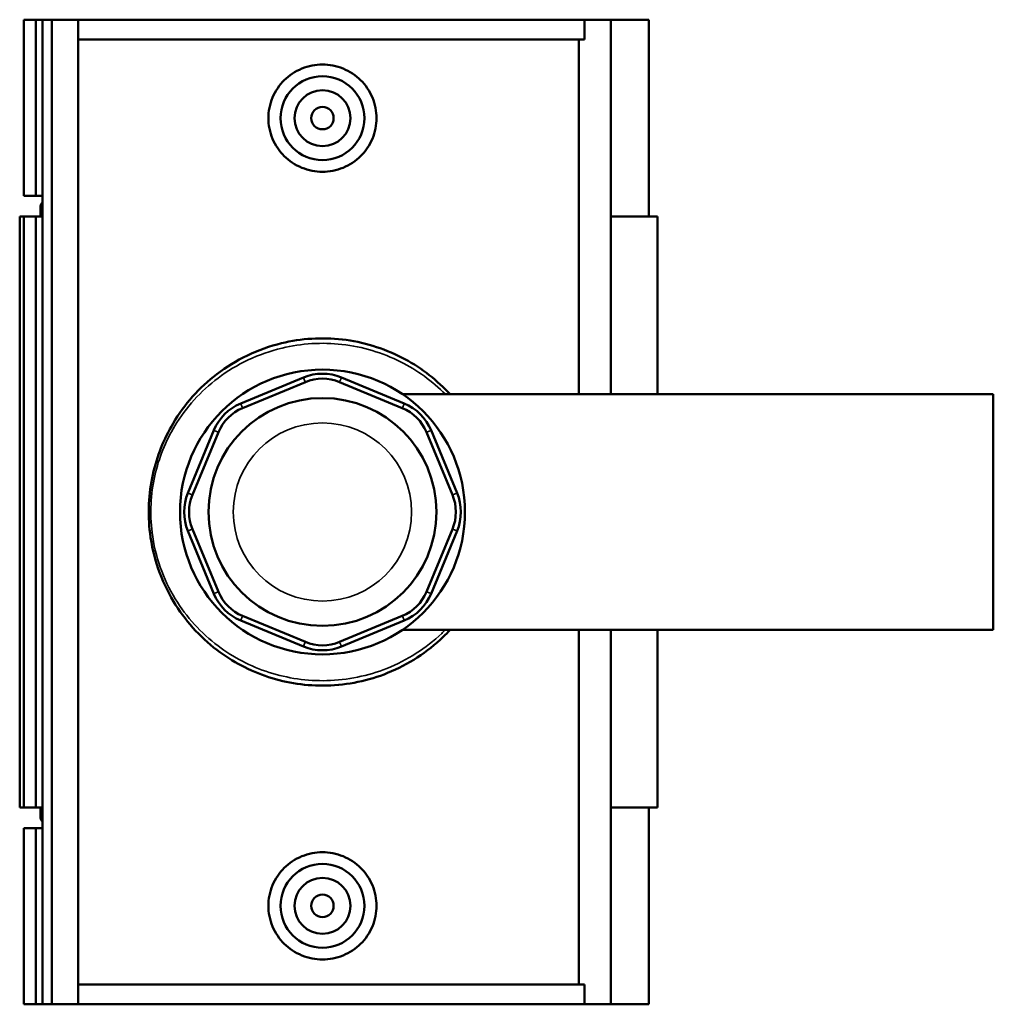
# Model space of a CAD drawing. Header units: inches. Extents: x -0.9 to 53.8, y -1.4 to 53.6.
# Tile 6 of 7: x 18.3 to 25.2, y 35.2 to 42.2. Entities that reach past the tile are written whole.
import ezdxf

# ---------------------------------------------------------------- set-up
doc = ezdxf.new("R2010")
doc.units = ezdxf.units.IN
doc.header["$MEASUREMENT"] = 0
doc.layers.add('Visible (ANSI)', color=7, linetype='Continuous', lineweight=50)
doc.layers.add('Visible Narrow (ANSI)', color=7, linetype='Continuous', lineweight=35)

msp = doc.modelspace()

# ---------------------------------------------------------------- linework, layer by layer
at = {"layer": 'Visible (ANSI)'}
for p, q in [((18.3569, 42.1731), (18.3569, 40.9337)), ((18.3569, 42.1731), (18.4405, 42.1731)), ((18.4405, 42.1731), (18.4864, 42.1731)), ((18.4405, 42.1731), (18.4405, 40.9337)), ((18.4864, 42.1731), (18.4864, 40.9337)), ((18.4864, 42.1731), (18.5533, 42.1731)), ((18.5533, 42.1731), (18.5533, 35.2431)), ((18.5533, 42.1731), (18.7371, 42.1731)), ((18.7371, 42.1731), (18.7371, 35.2431)), ((18.7371, 42.1731), (22.3013, 42.1731)), ((22.4857, 42.1731), (22.3013, 42.1731)), ((22.3013, 42.0345), (22.3013, 42.1731)), ((22.7533, 42.1731), (22.4857, 42.1731)), ((22.4857, 42.1731), (22.4857, 39.5368)), ((22.7533, 42.1731), (22.7533, 40.7871)), ((22.3013, 42.0345), (18.7371, 42.0345)), ((22.2607, 39.5368), (22.2607, 42.0345)), ((18.3569, 40.9337), (18.4405, 40.9337)), ((18.4405, 40.9337), (18.4864, 40.9337)), ((18.4864, 40.9337), (18.4864, 40.8881)), ((18.4864, 40.8881), (18.4864, 40.8118)), ((18.4735, 40.8499), (18.4735, 40.7871)), ((18.3569, 40.7871), (18.3269, 40.7871)), ((18.3269, 40.7871), (18.3269, 36.6291)), ((18.4405, 40.7871), (18.3569, 40.7871)), ((18.3569, 40.7871), (18.3569, 36.6291)), ((18.4864, 40.7871), (18.4405, 40.7871)), ((18.4405, 40.7871), (18.4405, 36.6291)), ((18.4864, 40.8118), (18.4864, 40.7871)), ((18.4864, 40.7871), (18.4864, 36.6291)), ((22.814, 40.7871), (22.4857, 40.7871)), ((22.814, 40.7871), (22.814, 39.5368)), ((20.3234, 39.655), (19.882, 39.4721)), ((21.0321, 39.4721), (20.5907, 39.655)), ((19.8954, 39.4399), (20.3368, 39.6227)), ((20.5773, 39.6227), (21.0187, 39.4399)), ((21.0207, 39.5368), (25.1771, 39.5368)), ((25.1771, 37.8793), (25.1771, 39.5368)), ((19.693, 39.2831), (19.5102, 38.8417)), ((19.5424, 38.8283), (19.7253, 39.2698)), ((21.1888, 39.2698), (21.3717, 38.8283)), ((21.4039, 38.8417), (21.2211, 39.2831)), ((19.5102, 38.5744), (19.693, 38.133)), ((19.7253, 38.1464), (19.5424, 38.5878)), ((21.3717, 38.5878), (21.1888, 38.1464)), ((21.2211, 38.133), (21.4039, 38.5744)), ((19.882, 37.944), (20.3234, 37.7612)), ((20.3368, 37.7935), (19.8954, 37.9763)), ((21.0187, 37.9763), (20.5773, 37.7935)), ((20.5907, 37.7612), (21.0321, 37.944)), ((21.0207, 37.8793), (25.1771, 37.8793)), ((22.2607, 35.3817), (22.2607, 37.8793)), ((22.4857, 37.8793), (22.4857, 35.2431)), ((22.814, 37.8793), (22.814, 36.6291)), ((18.3269, 36.6291), (18.3569, 36.6291)), ((18.3569, 36.6291), (18.4405, 36.6291)), ((18.4405, 36.6291), (18.4864, 36.6291)), ((18.4735, 36.6291), (18.4735, 36.5662)), ((18.4864, 36.6291), (18.4864, 36.6044)), ((18.4864, 36.6044), (18.4864, 36.5281)), ((22.4857, 36.6291), (22.814, 36.6291)), ((22.7533, 36.6291), (22.7533, 35.2431)), ((18.4864, 36.5281), (18.4864, 36.4824)), ((18.4405, 36.4824), (18.3569, 36.4824)), ((18.3569, 36.4824), (18.3569, 35.2431)), ((18.4864, 36.4824), (18.4405, 36.4824)), ((18.4405, 36.4824), (18.4405, 35.2431)), ((18.4864, 36.4824), (18.4864, 35.2431)), ((22.3013, 35.3817), (18.7371, 35.3817)), ((22.3013, 35.2431), (22.3013, 35.3817)), ((18.3569, 35.2431), (18.4405, 35.2431)), ((18.4405, 35.2431), (18.4864, 35.2431)), ((18.4864, 35.2431), (18.5533, 35.2431)), ((18.5533, 35.2431), (18.7371, 35.2431)), ((18.7371, 35.2431), (22.3013, 35.2431)), ((22.3013, 35.2431), (22.4857, 35.2431)), ((22.4857, 35.2431), (22.7533, 35.2431))]:
    msp.add_line(p, q, dxfattribs=at)
for centre, radius in [((20.4571, 41.4801), 0.2953), ((20.4571, 41.4801), 0.1969), ((20.4571, 41.4801), 0.0787), ((20.4571, 38.7081), 1.0022), ((20.4571, 38.7081), 0.8018), ((20.4571, 35.9361), 0.2953), ((20.4571, 35.9361), 0.1969), ((20.4571, 35.9361), 0.0787)]:
    msp.add_circle(centre, radius, dxfattribs=at)
for centre, radius, start, end in [((18.5364, 40.8499), 0.0629, 142.63517, 217.36483), ((20.4571, 39.3323), 0.3492, 67.5, 112.5), ((20.4571, 39.3323), 0.3143, 67.5, 112.5), ((20.0156, 39.1495), 0.3492, 112.5, 157.5), ((20.0156, 39.1495), 0.3143, 112.5, 157.5), ((20.8985, 39.1495), 0.3143, 22.5, 67.5), ((20.8985, 39.1495), 0.3492, 22.5, 67.5), ((19.8328, 38.7081), 0.3492, 157.5, 202.5), ((19.8328, 38.7081), 0.3143, 157.5, 202.5), ((21.0813, 38.7081), 0.3143, 337.5, 22.5), ((21.0813, 38.7081), 0.3492, 337.5, 22.5), ((20.0156, 38.2667), 0.3492, 202.5, 247.5), ((20.0156, 38.2667), 0.3143, 202.5, 247.5), ((20.8985, 38.2667), 0.3143, 292.5, 337.5), ((20.8985, 38.2667), 0.3492, 292.5, 337.5), ((20.4571, 38.0838), 0.3143, 247.5, 292.5), ((20.4571, 38.0838), 0.3492, 247.5, 292.5), ((18.5364, 36.5662), 0.0629, 142.63517, 217.36483)]:
    msp.add_arc(centre, radius, start, end, dxfattribs=at)
for points, knots in [([(20.8375, 41.4801), (20.8375, 41.4323), (20.8278, 41.3815), (20.7886, 41.2884), (20.7592, 41.246), (20.6916, 41.1794), (20.6489, 41.1505), (20.5555, 41.1123), (20.5047, 41.1029), (20.4094, 41.1029), (20.3586, 41.1123), (20.2652, 41.1505), (20.2225, 41.1794), (20.1549, 41.246), (20.1255, 41.2884), (20.0863, 41.3815), (20.0766, 41.4323), (20.0766, 41.5278), (20.0863, 41.5786), (20.1255, 41.6718), (20.1549, 41.7141), (20.2225, 41.7808), (20.2652, 41.8096), (20.3586, 41.8479), (20.4094, 41.8573), (20.5047, 41.8573), (20.5555, 41.8479), (20.6489, 41.8096), (20.6916, 41.7808), (20.7592, 41.7141), (20.7886, 41.6718), (20.8278, 41.5786), (20.8375, 41.5278), (20.8375, 41.4801)], [0, 0, 0, 0, 0.363794, 0.363794, 0.727589, 0.727589, 1.090644, 1.090644, 1.453699, 1.453699, 1.816754, 1.816754, 2.179809, 2.179809, 2.543603, 2.543603, 2.907397, 2.907397, 3.271192, 3.271192, 3.634986, 3.634986, 3.998041, 3.998041, 4.361096, 4.361096, 4.724151, 4.724151, 5.087206, 5.087206, 5.451001, 5.451001, 5.814795, 5.814795, 5.814795, 5.814795]), ([(21.3554, 39.5368), (21.3506, 39.5421), (21.3457, 39.5473), (21.2471, 39.6504), (21.1369, 39.7332), (20.8856, 39.8618), (20.7431, 39.9056), (20.4537, 39.9387), (20.3076, 39.9295), (20.0018, 39.8554), (19.8464, 39.7798), (19.5902, 39.5837), (19.4858, 39.4663), (19.3406, 39.2216), (19.2917, 39.0995), (19.234, 38.837), (19.2271, 38.6963), (19.265, 38.3871), (19.3229, 38.2227), (19.4884, 37.9468), (19.5918, 37.8312), (19.8222, 37.6548), (19.9453, 37.5894), (20.2085, 37.5035), (20.3482, 37.4828), (20.6351, 37.4899), (20.7816, 37.5209), (21.0628, 37.6347), (21.1951, 37.7217), (21.3231, 37.8453), (21.3395, 37.8621), (21.3554, 37.8793)], [-26.631026, -26.631026, -26.631026, -26.631026, -26.575719, -26.575719, -25.530549, -25.530549, -24.440925, -24.440925, -23.386288, -23.386288, -22.108975, -22.108975, -20.911062, -20.911062, -19.929392, -19.929392, -18.915087, -18.915087, -17.633287, -17.633287, -16.449959, -16.449959, -15.407821, -15.407821, -14.38548, -14.38548, -13.299737, -13.299737, -12.10959, -12.10959, -11.928337, -11.928337, -11.928337, -11.928337]), ([(20.8375, 35.9361), (20.8375, 35.8883), (20.8278, 35.8375), (20.7886, 35.7444), (20.7592, 35.702), (20.6916, 35.6354), (20.6489, 35.6065), (20.5555, 35.5683), (20.5047, 35.5589), (20.4094, 35.5589), (20.3586, 35.5683), (20.2652, 35.6065), (20.2225, 35.6354), (20.1549, 35.702), (20.1255, 35.7444), (20.0863, 35.8375), (20.0766, 35.8883), (20.0766, 35.9361), (20.0766, 35.9838), (20.0863, 36.0346), (20.1255, 36.1278), (20.1549, 36.1701), (20.2225, 36.2368), (20.2652, 36.2656), (20.3586, 36.3039), (20.4094, 36.3133), (20.5047, 36.3133), (20.5555, 36.3039), (20.6489, 36.2656), (20.6916, 36.2368), (20.7592, 36.1701), (20.7886, 36.1278), (20.8278, 36.0346), (20.8375, 35.9838), (20.8375, 35.9361)], [2.907397, 2.907397, 2.907397, 2.907397, 3.271192, 3.271192, 3.634986, 3.634986, 3.998041, 3.998041, 4.361096, 4.361096, 4.724151, 4.724151, 5.087206, 5.087206, 5.451001, 5.451001, 5.814795, 5.814795, 5.814795, 6.178589, 6.178589, 6.542384, 6.542384, 6.905439, 6.905439, 7.268494, 7.268494, 7.631549, 7.631549, 7.994604, 7.994604, 8.358398, 8.358398, 8.722192, 8.722192, 8.722192, 8.722192])]:
    msp.add_open_spline(points, degree=3, knots=knots, dxfattribs=at)
at = {"layer": 'Visible Narrow (ANSI)'}
for p, q in [((20.3361, 39.6243), (20.3241, 39.6533)), ((20.578, 39.6243), (20.59, 39.6533)), ((19.8827, 39.4705), (19.8947, 39.4415)), ((21.0194, 39.4415), (21.0314, 39.4705)), ((19.7237, 39.2704), (19.6946, 39.2825)), ((21.1905, 39.2704), (21.2195, 39.2825)), ((19.5408, 38.829), (19.5118, 38.841)), ((21.3733, 38.829), (21.4023, 38.841)), ((19.5408, 38.5871), (19.5118, 38.5751)), ((21.3733, 38.5871), (21.4023, 38.5751)), ((19.7237, 38.1457), (19.6946, 38.1337)), ((21.1905, 38.1457), (21.2195, 38.1337)), ((19.8947, 37.9747), (19.8827, 37.9456)), ((21.0194, 37.9747), (21.0314, 37.9456)), ((20.3361, 37.7918), (20.3241, 37.7628)), ((20.578, 37.7918), (20.59, 37.7628))]:
    msp.add_line(p, q, dxfattribs=at)
msp.add_circle((20.4571, 38.7081), 0.6272, dxfattribs=at)
msp.add_open_spline([(21.3219, 37.8793), (21.3134, 37.8708), (21.3048, 37.8623), (21.1863, 37.7499), (21.0556, 37.6654), (20.7777, 37.5548), (20.633, 37.5247), (20.3495, 37.5178), (20.2115, 37.5379), (19.9514, 37.6213), (19.8298, 37.6849), (19.6021, 37.8562), (19.5, 37.9686), (19.3364, 38.2366), (19.2791, 38.3963), (19.2418, 38.6966), (19.2485, 38.8333), (19.3055, 39.0883), (19.3538, 39.207), (19.4973, 39.4447), (19.6005, 39.5587), (19.8537, 39.7492), (20.0072, 39.8226), (20.3094, 39.8946), (20.4538, 39.9035), (20.7397, 39.8713), (20.8805, 39.8288), (21.1252, 39.7057), (21.2312, 39.6283), (21.3219, 39.5368)], degree=3, knots=[12.014724, 12.014724, 12.014724, 12.014724, 12.10959, 12.10959, 13.299737, 13.299737, 14.38548, 14.38548, 15.407821, 15.407821, 16.449959, 16.449959, 17.633287, 17.633287, 18.915087, 18.915087, 19.929392, 19.929392, 20.911062, 20.911062, 22.108975, 22.108975, 23.386288, 23.386288, 24.440925, 24.440925, 25.530549, 25.530549, 26.544636, 26.544636, 26.544636, 26.544636], dxfattribs=at)

doc.saveas('drawing.dxf')
